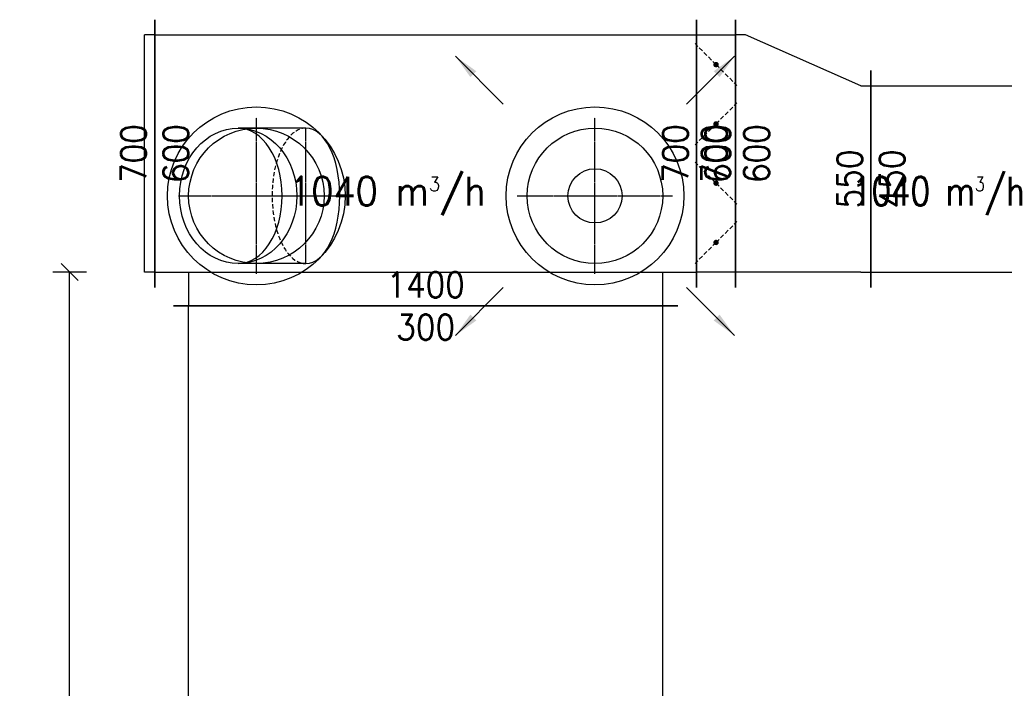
# Model space of a CAD drawing. Header units: millimetres. Extents: x -56303 to -45239, y -20463 to -4540.
# Tile 250 of 256: x -46153 to -45862, y -11156 to -10959. Entities that reach past the tile are written whole.
import ezdxf

# ---------------------------------------------------------------- set-up
doc = ezdxf.new("R2010")
doc.units = ezdxf.units.MM
doc.linetypes.add('DASHDOT', pattern=[1, 0.5, -0.25, 0, -0.25])
doc.linetypes.add('DASHED', pattern=[19.05, 12.7, -6.35])
for name, color, linetype in [('_HVAC_opis', 3, 'Continuous'), ('FLUID-N1', 7, 'Continuous'), ('FLUID-N1-75-DIM', 7, 'Continuous'), ('FLUID-N1-85-ARRGR', 7, 'Continuous'), ('FLUID-N1-SYM', 7, 'Continuous')]:
    doc.layers.add(name, color=color, linetype=linetype)
doc.styles.add('FDBES', font='simplex.shx')
doc.styles.add('OPIS1', font='ROMANS.SHX', dxfattribs={"width": 0.9})
doc.dimstyles.new('FDBES', dxfattribs={"dimscale": 50, "dimtxt": 4, "dimasz": 2.5, "dimexe": 0.8, "dimexo": 2, "dimgap": 1, "dimtad": 1, "dimdsep": 46, "dimtxsty": 'FDBES', "dimcen": 2.5, "dimclrd": 4, "dimclre": 5, "dimadec": 0, "dimazin": 0, "dimtfac": 1, "dimtmove": 0, "dimatfit": 3, "dimfxl": 1, "dimarcsym": 0})
doc.dimstyles.new('wymiarowanie', dxfattribs={"dimtxt": 8, "dimasz": 5, "dimexe": 5, "dimexo": 5, "dimgap": 1, "dimtad": 1, "dimdec": 0, "dimlfac": 10, "dimdsep": 46, "dimtxsty": 'OPIS1', "dimblk": 'OBLIQUE', "dimcen": 10, "dimclrd": 256, "dimclre": 256, "dimadec": 0, "dimazin": 0, "dimtfac": 1, "dimtdec": 0, "dimtmove": 0, "dimatfit": 3, "dimfxl": 5, "dimfxlon": 1, "dimarcsym": 0})

# ---------------------------------------------------------------- blocks, each defined once
blk = doc.blocks.new('*U1370')
at = {"color": 7, "linetype": 'Continuous'}
blk.add_circle((0, 0), 200, dxfattribs=at)
at = {"color": 0, "linetype": 'ByBlock', "lineweight": -2}
blk.add_circle((0, 0), 80, dxfattribs=at)
blk = doc.blocks.new('*U1369')
at = {"color": 132, "linetype": 'Continuous', "lineweight": -2}
for p, q in [((-200, -320), (-200, 470)), ((200, 320), (200, -320))]:
    blk.add_line(p, q, dxfattribs=at)
at = {"color": 0, "linetype": 'ByBlock', "lineweight": -2}
for p, q in [((-170, 425), (-200, 425)), ((170, 275), (-170, 425)), ((170, 275), (200, 275)), ((-170, -275), (-200, -275)), ((170, -275), (-170, -275)), ((170, -275), (200, -275))]:
    blk.add_line(p, q, dxfattribs=at)
blk = doc.blocks.new('*U1368')
at = {"color": 132, "linetype": 'Continuous', "lineweight": -2}
for p, q in [((-272.5, -320), (-272.5, 320)), ((272.5, 320), (272.5, -320))]:
    blk.add_line(p, q, dxfattribs=at)
at = {"color": 0, "linetype": 'ByBlock', "lineweight": -2}
for p, q in [((-272.5, 275), (272.5, 275)), ((-272.5, -275), (272.5, -275))]:
    blk.add_line(p, q, dxfattribs=at)
blk = doc.blocks.new('*U1365')
at = {"color": 0, "linetype": 'ByBlock', "lineweight": -2}
for p, q in [((159.8, 200), (-40.2, 200)), ((159.8, -200), (-40.2, -200))]:
    blk.add_line(p, q, dxfattribs=at)
blk.add_ellipse((-40.2, 0), major_axis=(0, 200), ratio=0.866025, dxfattribs=at)
at = {"color": 7, "linetype": 'Continuous'}
blk.add_ellipse((-40.2, 0), major_axis=(0, 200), ratio=0.649519, start_param=3.141593, end_param=6.283185, dxfattribs=at)
at = {"color": 7, "linetype": 'DASHED'}
blk.add_ellipse((159.8, 0), major_axis=(0, 200), ratio=0.5, start_param=0, end_param=3.141593, dxfattribs=at)
at = {"color": 0, "linetype": 'ByBlock', "lineweight": -2}
blk.add_ellipse((159.8, 0), major_axis=(0, 200), ratio=0.5, start_param=3.141593, end_param=6.283185, dxfattribs=at)
at = {"layer": 'FLUID-N1-SYM', "color": 7, "linetype": 'DASHDOT'}
for p, q in [((159.8, -200), (159.8, 200)), ((-40.2, 0), (259.8, 0))]:
    blk.add_line(p, q, dxfattribs=at)
blk = doc.blocks.new('*U1364')
at = {"color": 0, "linetype": 'ByBlock', "lineweight": -2}
blk.add_circle((0, 0), 200, dxfattribs=at)
at = {"layer": 'FLUID-N1-SYM', "color": 7, "linetype": 'DASHDOT'}
for p, q in [((0, -230), (0, 230)), ((-230, 0), (230, 0))]:
    blk.add_line(p, q, dxfattribs=at)
blk = doc.blocks.new('*U1363')
at = {"color": 0, "linetype": 'ByBlock', "lineweight": -2}
blk.add_circle((0, 0), 200, dxfattribs=at)
blk = doc.blocks.new('*U1362')
at = {"color": 7, "linetype": 'Continuous'}
blk.add_circle((0, 0), 262.5, dxfattribs=at)
at = {"color": 0, "linetype": 'ByBlock', "lineweight": -2}
blk.add_circle((0, 0), 200, dxfattribs=at)
blk = doc.blocks.new('*U1361')
at = {"color": 132, "linetype": 'Continuous', "lineweight": -2}
for p, q in [((-57.5, -395), (-57.5, 395)), ((57.5, 395), (57.5, -395))]:
    blk.add_line(p, q, dxfattribs=at)
at = {"color": 0, "linetype": 'ByBlock', "lineweight": -2}
for p, q in [((-57.5, 350), (57.5, 350)), ((57.5, -350), (-57.5, -350))]:
    blk.add_line(p, q, dxfattribs=at)
at = {"color": 7, "linetype": 'DASHED'}
for p, q in [((0, 262.5), (-61.9, 324.4)), ((0, 262.5), (61.9, 200.6)), ((0, 87.5), (61.9, 149.4)), ((0, 87.5), (-61.9, 25.6)), ((0, -87.5), (-61.9, -25.6)), ((0, -87.5), (61.9, -149.4)), ((0, -262.5), (61.9, -200.6)), ((0, -262.5), (-61.9, -324.4))]:
    blk.add_line(p, q, dxfattribs=at)
at = {"color": 7, "linetype": 'Continuous'}
for points in [[(-4, 262.5, 8, 8, 1), (4, 262.5, 8, 8, 1)], [(-4, 87.5, 8, 8, 1), (4, 87.5, 8, 8, 1)], [(-4, -87.5, 8, 8, 1), (4, -87.5, 8, 8, 1)], [(-4, -262.5, 8, 8, 1), (4, -262.5, 8, 8, 1)]]:
    blk.add_lwpolyline(points, format="xyseb", close=True, dxfattribs=at)
blk = doc.blocks.new('*U1360')
at = {"color": 0, "linetype": 'ByBlock', "lineweight": -2}
blk.add_circle((0, 0), 200, dxfattribs=at)
at = {"layer": 'FLUID-N1-SYM', "color": 7, "linetype": 'DASHDOT'}
for p, q in [((0, -230), (0, 230)), ((-230, 0), (230, 0))]:
    blk.add_line(p, q, dxfattribs=at)
blk = doc.blocks.new('*U1359')
at = {"color": 0, "linetype": 'ByBlock', "lineweight": -2}
blk.add_circle((0, 0), 200, dxfattribs=at)
blk = doc.blocks.new('*U1358')
at = {"color": 7, "linetype": 'Continuous'}
blk.add_circle((0, 0), 262.5, dxfattribs=at)
at = {"color": 0, "linetype": 'ByBlock', "lineweight": -2}
blk.add_circle((0, 0), 200, dxfattribs=at)
blk = doc.blocks.new('*U1357')
at = {"color": 132, "linetype": 'Continuous', "lineweight": -2}
blk.add_line((0, -395), (0, 395), dxfattribs=at)
at = {"color": 0, "linetype": 'ByBlock', "lineweight": -2}
for p, q in [((0, 350), (30, 350)), ((30, 350), (30, -350)), ((0, -350), (30, -350))]:
    blk.add_line(p, q, dxfattribs=at)
blk = doc.blocks.new('*U1356')
at = {"color": 132, "linetype": 'Continuous', "lineweight": -2}
for p, q in [((-800, -395), (-800, 395)), ((800, 395), (800, -395)), ((745, -450), (-745, -450))]:
    blk.add_line(p, q, dxfattribs=at)
at = {"color": 0, "linetype": 'ByBlock', "lineweight": -2}
for p, q in [((-800, 350), (800, 350)), ((-800, -350), (800, -350)), ((-700, -350), (-700, -450)), ((700, -450), (700, -350))]:
    blk.add_line(p, q, dxfattribs=at)
blk = doc.blocks.new('*U1334')
at = {"color": 132, "linetype": 'Continuous', "lineweight": -2}
for p, q in [((-913.5, -745), (-913.5, 745)), ((913.5, 745), (913.5, -745))]:
    blk.add_line(p, q, dxfattribs=at)
at = {"color": 0, "linetype": 'ByBlock', "lineweight": -2}
for p, q in [((-913.5, 700), (913.5, 700)), ((-913.5, -700), (913.5, -700))]:
    blk.add_line(p, q, dxfattribs=at)
blk = doc.blocks.new('_Oblique')
at = {"color": 0, "linetype": 'ByBlock', "lineweight": -2}
blk.add_line((-0.5, -0.5), (0.5, 0.5), dxfattribs=at)
blk = doc.blocks.new('*D1417')
at = {"layer": '_HVAC_opis', "lineweight": -2}
for p, q in [((-46133.32, -11033.56), (-46143.32, -11033.56)), ((-46138.32, -11351.26), (-46138.32, -11033.56)), ((-46138.32, -11351.26), (-46143.32, -11351.26))]:
    blk.add_line(p, q, dxfattribs=at)
at = {"layer": 'Defpoints', "color": 0}
for p in [(-46138.32, -11033.56), (-46109.95, -11033.56), (-46133.72, -11351.26)]:
    blk.add_point(p, dxfattribs=at)
at = {"layer": '_HVAC_opis', "lineweight": -2, "xscale": 5, "yscale": 5, "zscale": 5}
for p, rotation in [((-46138.32, -11033.56), 90), ((-46138.32, -11351.26), 270)]:
    blk.add_blockref('_Oblique', p, dxfattribs=dict(at, rotation=rotation))
at = {"layer": '_HVAC_opis', "color": 0, "insert": (-46143.32, -11192.41), "char_height": 8, "attachment_point": 5, "rotation": 90, "style": 'OPIS1'}
blk.add_mtext('3177', dxfattribs=at)
blk = doc.blocks.new('*D1418')
at = {"layer": '_HVAC_opis', "lineweight": -2}
for p, q in [((-46155.64, -11011.06), (-46165.64, -11011.06)), ((-46160.64, -11351.26), (-46160.64, -11011.06)), ((-46160.48, -11351.26), (-46165.64, -11351.26))]:
    blk.add_line(p, q, dxfattribs=at)
at = {"layer": 'Defpoints', "color": 0}
for p in [(-46160.64, -11011.06), (-46083.18, -11011.06), (-46155.48, -11351.26)]:
    blk.add_point(p, dxfattribs=at)
at = {"layer": '_HVAC_opis', "lineweight": -2, "xscale": 5, "yscale": 5, "zscale": 5}
for p, rotation in [((-46160.64, -11011.06), 90), ((-46160.64, -11351.26), 270)]:
    blk.add_blockref('_Oblique', p, dxfattribs=dict(at, rotation=rotation))
at = {"layer": '_HVAC_opis', "color": 0, "insert": (-46165.64, -11181.16), "char_height": 8, "attachment_point": 5, "rotation": 90, "style": 'OPIS1'}
blk.add_mtext('3402', dxfattribs=at)

msp = doc.modelspace()

# ---------------------------------------------------------------- block references
at = {"layer": 'FLUID-N1', "color": 132, "linetype": 'Continuous', "xscale": 0.09999999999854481, "zscale": 0.1}
for name, p, yscale, rotation in [('*U1357', (-46113.18, -10998.56), 0.1000000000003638, 180), ('*U1370', (-45983.18, -11011.06), 0.1000000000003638, 180), ('*U1334', (-46033.18, -11134.91), 0.09999999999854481, 90)]:
    msp.add_blockref(name, p, dxfattribs=dict(at, yscale=yscale, rotation=rotation))
at = {"layer": 'FLUID-N1', "color": 132, "linetype": 'Continuous', "xscale": 0.09999999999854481, "yscale": 0.1000000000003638, "zscale": 0.1}
for name, p in [('*U1356', (-46033.18, -10998.56)), ('*U1361', (-45947.43, -10998.56)), ('*U1369', (-45921.68, -11006.06)), ('*U1368', (-45874.43, -11006.06)), ('*U1358', (-46083.18, -11011.06)), ('*U1362', (-45983.18, -11011.06, 0)), ('*U1360', (-46083.18, -11011.06)), ('*U1364', (-45983.18, -11011.06, 0)), ('*U1365', (-46084.52, -11011.06)), ('*U1359', (-46083.18, -11011.06)), ('*U1363', (-45983.18, -11011.06, 0))]:
    msp.add_blockref(name, p, dxfattribs=at)

# ---------------------------------------------------------------- texts
at = {"layer": 'FLUID-N1-75-DIM', "color": 61, "char_height": 7.5, "attachment_point": 5, "rotation": 90, "style": 'OPIS1'}
for s, insert in [('700\\P600', (-46113.18, -10998.56)), ('700\\P600', (-45953.18, -10998.56)), ('700\\P600', (-45941.68, -10998.56)), ('550\\P450', (-45901.68, -11006.06))]:
    msp.add_mtext(s, dxfattribs=dict(at, insert=insert))
at = {"layer": 'FLUID-N1-75-DIM', "color": 61, "insert": (-46033.18, -11043.56), "char_height": 7.5, "attachment_point": 5, "style": 'OPIS1'}
msp.add_mtext('1400\\P300', dxfattribs=at)
at = {"layer": 'FLUID-N1-85-ARRGR', "color": 3, "char_height": 8.5, "attachment_point": 5, "style": 'OPIS1'}
for insert in [(-46044.51, -11011.06), (-45878.51, -11011.06)]:
    msp.add_mtext('1040 m{\\A2;\\H0.5x;3}/h\\P', dxfattribs=dict(at, insert=insert))

# ---------------------------------------------------------------- dimensions: what is measured, and where the dimension line sits
at = {"layer": '_HVAC_opis'}
for base, p1, p2, picture, middle in [((-46160.64, -11011.06), (-46155.48, -11351.26), (-46083.18, -11011.06), '*D1418', (-46165.64, -11181.16)), ((-46138.32, -11033.56), (-46133.72, -11351.26), (-46109.95, -11033.56), '*D1417', (-46143.32, -11192.41))]:
    dim = msp.add_linear_dim(base=base, p1=p1, p2=p2, angle=90, dimstyle='wymiarowanie', dxfattribs=at)
    dim.commit()
    dim.dimension.update_dxf_attribs({"geometry": picture, "text_midpoint": middle})

# ---------------------------------------------------------------- leaders
at = {"layer": 'FLUID-N1-85-ARRGR', "color": 3}
for points in [[(-46024.39, -10969.84), (-46010.25, -10983.99)], [(-45941.96, -10969.84), (-45956.11, -10983.99)], [(-46024.39, -11052.27), (-46010.25, -11038.13)], [(-45941.96, -11052.27), (-45956.11, -11038.13)]]:
    msp.add_leader(points, dimstyle='FDBES', override={"dimscale": 3, "dimclrd": 3}, dxfattribs=at)

doc.saveas('drawing.dxf')
